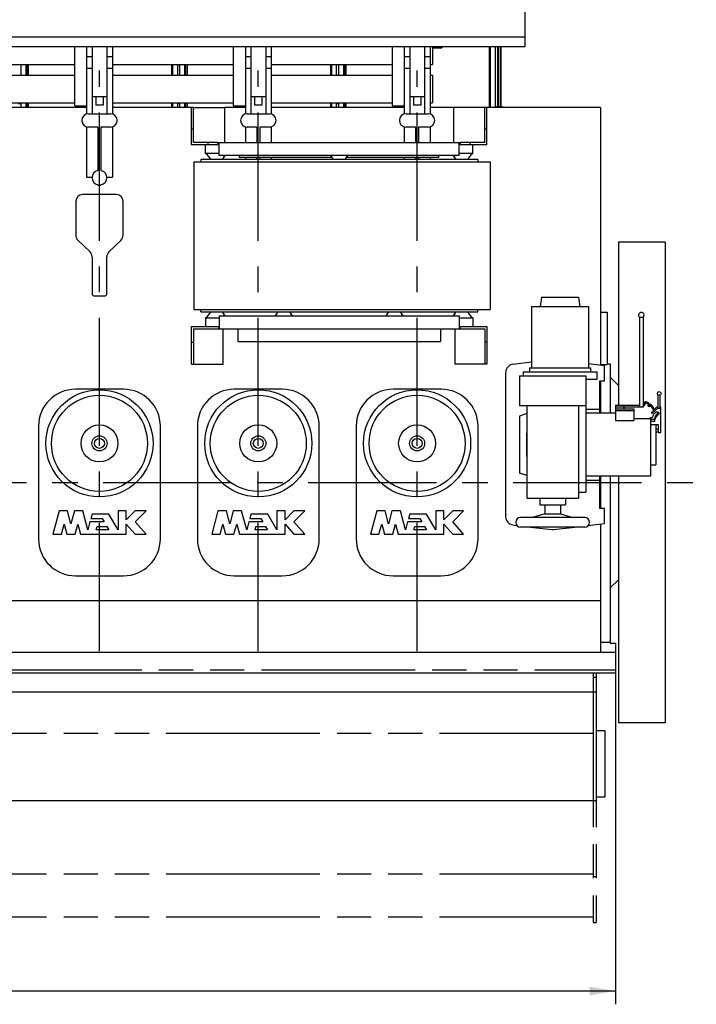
# Model space of a CAD drawing. Header units: millimetres. Extents: x 0 to 841, y 0 to 594.
# Tile 51 of 63: x 476 to 568, y 329 to 463. Entities that reach past the tile are written whole.
import ezdxf
from ezdxf.enums import TextEntityAlignment as Align

# ---------------------------------------------------------------- set-up
doc = ezdxf.new("R2010")
doc.units = ezdxf.units.MM
doc.header["$LTSCALE"] = 46.255
doc.linetypes.add('CENTER', pattern=[0.6, 0.375, -0.075, 0.075, -0.075])
doc.linetypes.add('PHANTOM', pattern=[0.8, 0.45, -0.05, 0.1, -0.05, 0.1, -0.05])
doc.layers.get('0').update_dxf_attribs({"linetype": 'CONTINUOUS'})
for name, color, linetype in [('25007_040000_TLKGS_KS_V_ABL71', 7, 'CONTINUOUS'), ('25007_041000_TLKGS_KS_V_ABL72', 7, 'CONTINUOUS'), ('25007_731000_20_SIMPLE1_B_ABL73', 7, 'CONTINUOUS'), ('25007_731000_20_SIMPLE1_T1_B_PBL81', 7, 'CONTINUOUS'), ('25007_731000_20_SIMPLE1_T2_B_PBL75', 7, 'CONTINUOUS'), ('25007_731000_20_SIMPLE1_T3_B_PBL74', 7, 'CONTINUOUS'), ('25007_733000_05_SIMPLE1_A_ABL79', 7, 'CONTINUOUS'), ('25007_733000_05_SIMPLE1_T1_A_PBL80', 7, 'CONTINUOUS'), ('25007_884500_28_SIMPLE1_T1_X_PBL104', 7, 'CONTINUOUS'), ('25007_884500_28_SIMPLE1_T2_X_PBL107', 7, 'CONTINUOUS'), ('25007_884500_28_SIMPLE1_T3_X_PBL106', 7, 'CONTINUOUS'), ('25007_884500_28_SIMPLE1_X_ABL103', 7, 'CONTINUOUS'), ('25097_000000_IMO-2_SKL_PBL93', 7, 'CONTINUOUS'), ('25097_000000_TLKGS_MARKETING_ABL3', 7, 'CONTINUOUS'), ('25097_030000_TLKGS_V_ABL4', 7, 'CONTINUOUS'), ('25097_100000_TLKGS_V_ABL38', 7, 'CONTINUOUS'), ('25097_111000_21_SIMPLE1_A_ABL65', 7, 'CONTINUOUS'), ('25097_111000_21_SIMPLE1_T1_A_PBL66', 7, 'CONTINUOUS'), ('25097_111000_21_SIMPLE1_T2_A_PBL114', 7, 'CONTINUOUS'), ('25097_111000_21_SIMPLE1_T2_A_PBL115', 7, 'CONTINUOUS'), ('25097_111000_21_SIMPLE1_T2_A_PBL116', 7, 'CONTINUOUS'), ('25097_111200_24_SIMPLE1_T5_X_PBL100', 7, 'CONTINUOUS'), ('25097_111200_24_SIMPLE1_T5_X_PBL101', 7, 'CONTINUOUS'), ('25097_111200_24_SIMPLE1_T5_X_PBL99', 7, 'CONTINUOUS'), ('25097_111200_24_SIMPLE1_X_ABL67', 7, 'CONTINUOUS'), ('25097_122000_01_SIMPLE1_D_ABL56', 7, 'CONTINUOUS'), ('25097_122000_01_SIMPLE1_T1_D_PBL57', 7, 'CONTINUOUS'), ('25097_122000_03_SIMPLE1_B_ABL39', 7, 'CONTINUOUS'), ('25097_122000_03_SIMPLE1_T1_B_PBL40', 7, 'CONTINUOUS'), ('25097_171000_21_SIMPLE1_A_ABL109', 7, 'CONTINUOUS'), ('25097_171000_21_SIMPLE1_T1_A_PBL110', 7, 'CONTINUOUS'), ('25097_700000_TLKGS_V_ABL5', 7, 'CONTINUOUS'), ('25097_727000_27_SIMPLE1_B_ABL6', 7, 'CONTINUOUS'), ('25097_727000_27_SIMPLE1_T1_B_PBL7', 7, 'CONTINUOUS'), ('25097_727200_01_SIMPLE1_T1_X_PBL92', 7, 'CONTINUOUS'), ('25097_727200_01_SIMPLE1_X_ABL91', 7, 'CONTINUOUS'), ('25097_800000_TLKGS_V_ABL85', 7, 'CONTINUOUS'), ('25097_832000_02_SIMPLE1_C_ABL86', 7, 'CONTINUOUS'), ('25097_832000_02_SIMPLE1_T1_C_PBL87', 7, 'CONTINUOUS'), ('new_view_1_VBL0', 7, 'CONTINUOUS')]:
    doc.layers.add(name, color=color, linetype=linetype)
doc.styles.get("Standard").update_dxf_attribs({"font": 'txt', "width": 0.6})
doc.dimstyles.new('DIMSTYLE_1', dxfattribs={"dimtxt": 3.5, "dimasz": 3.5, "dimexe": 1.8, "dimexo": 0, "dimgap": 0.875, "dimtad": 1, "dimlfac": 20, "dimdsep": 46, "dimtxsty": 'Standard', "dimblk": '_FILLED', "dimblk1": '_FILLED', "dimblk2": '_FILLED', "dimcen": 0.09, "dimadec": 0, "dimazin": 0, "dimtp": 2, "dimtm": 2, "dimtfac": 1, "dimtofl": 0, "dimtmove": 0, "dimatfit": 3, "dimldrblk": '_FILLED', "dimfxl": 1, "dimtolj": 1, "dimarcsym": 0})

# ---------------------------------------------------------------- blocks, each defined once
blk = doc.blocks.new('_FILLED')
at = {"color": 0, "linetype": 'ByBlock'}
blk.add_solid([(0, 0), (-1, 0.167), (-1, -0.167)], dxfattribs=at)
blk = doc.blocks.new('*D24')
at = {"color": 2, "linetype": 'Continuous'}
for p, q in [((323.9, 377), (323.9, 329.4)), ((556.85, 377), (556.85, 329.4)), ((323.9, 331.2), (440.375, 331.2)), ((556.85, 331.2), (440.375, 331.2))]:
    blk.add_line(p, q, dxfattribs=at)
at = {"color": 2, "linetype": 'Continuous', "xscale": 3.5, "yscale": 3.5, "zscale": 3.5, "rotation": 180}
blk.add_blockref('_FILLED', (323.9, 331.2), dxfattribs=at)
at = {"color": 2, "linetype": 'Continuous', "xscale": 3.5, "yscale": 3.5, "zscale": 3.5}
blk.add_blockref('_FILLED', (556.85, 331.2), dxfattribs=at)
at = {"color": 2, "linetype": 'Continuous', "width": 0.672619}
blk.add_text('4659', height=3.5, dxfattribs=at).set_placement((440.375, 332.075), align=Align.CENTER)
blk = doc.blocks.new('25097_727000_27_SIMPLE1_T1_B_PBL7', base_point=(409.47, 490.22))
at = {"layer": '25097_727000_27_SIMPLE1_T1_B_PBL7', "color": 7, "linetype": 'Continuous'}
for p, q in [((544.6, 502.27), (544.6, 458.95)), ((544.6, 460.25), (345.93, 460.25)), ((544.6, 458.95), (345.93, 458.95))]:
    blk.add_line(p, q, dxfattribs=at)
blk = doc.blocks.new('25097_727000_27_SIMPLE1_B_ABL6', base_point=(409.47, 490.22))
at = {"layer": '25097_727000_27_SIMPLE1_T1_B_PBL7'}
blk.add_blockref('25097_727000_27_SIMPLE1_T1_B_PBL7', (409.47, 490.22), dxfattribs=at)
blk = doc.blocks.new('25097_727200_01_SIMPLE1_T1_X_PBL92', base_point=(444, 449.6))
at = {"layer": '25097_727200_01_SIMPLE1_T1_X_PBL92', "color": 7, "linetype": 'Continuous'}
for p, q in [((485.25, 458.95), (485.25, 449.86)), ((486, 458.95), (486, 449.9)), ((488, 458.95), (488, 449.9)), ((488.75, 458.95), (488.75, 449.86)), ((506.75, 458.95), (506.75, 449.86)), ((507.5, 458.95), (507.5, 449.9)), ((509.5, 458.95), (509.5, 449.9)), ((510.25, 458.95), (510.25, 449.86)), ((528.25, 458.95), (528.25, 449.86)), ((529, 458.95), (529, 449.9)), ((531, 458.95), (531, 449.9)), ((531.75, 458.95), (531.75, 449.86)), ((485.25, 457.63), (486, 457.63)), ((488, 457.63), (488.75, 457.63)), ((506.75, 457.63), (507.5, 457.63)), ((509.5, 457.63), (510.25, 457.63)), ((528.25, 457.63), (529, 457.63)), ((531, 457.63), (531.75, 457.63)), ((485.25, 456.08), (486, 456.08)), ((488, 456.08), (488.75, 456.08)), ((506.75, 456.08), (507.5, 456.08)), ((509.5, 456.08), (510.25, 456.08)), ((528.25, 456.08), (529, 456.08)), ((531, 456.08), (531.75, 456.08)), ((486, 452.25), (488, 452.25)), ((486.5, 452.25), (486.5, 451.05)), ((487.5, 452.25), (487.5, 451.05)), ((507.5, 452.25), (509.5, 452.25)), ((508, 452.25), (508, 451.05)), ((509, 452.25), (509, 451.05)), ((529, 452.25), (531, 452.25)), ((529.5, 452.25), (529.5, 451.05)), ((530.5, 452.25), (530.5, 451.05)), ((487.5, 451.05), (486.5, 451.05)), ((509, 451.05), (508, 451.05)), ((530.5, 451.05), (529.5, 451.05)), ((485.5, 449.9), (488.5, 449.9)), ((507, 449.9), (510, 449.9)), ((528.5, 449.9), (531.5, 449.9)), ((485.25, 448.14), (485.25, 441.33)), ((486.8, 448.1), (485.5, 448.1)), ((486.8, 448.1), (486.8, 442.23)), ((488.5, 448.1), (487.2, 448.1)), ((487.2, 448.1), (487.2, 442.23)), ((488.75, 448.14), (488.75, 441.33)), ((506.75, 448.14), (506.75, 446)), ((508.3, 448.1), (507, 448.1)), ((508.3, 448.1), (508.3, 446)), ((510, 448.1), (508.7, 448.1)), ((508.7, 448.1), (508.7, 446)), ((510.25, 448.14), (510.25, 446)), ((528.25, 448.14), (528.25, 446)), ((529.8, 448.1), (528.5, 448.1)), ((529.8, 448.1), (529.8, 446)), ((531.5, 448.1), (530.2, 448.1)), ((530.2, 448.1), (530.2, 446)), ((531.75, 448.14), (531.75, 446)), ((506.75, 444), (506.75, 443.7)), ((508.3, 444), (508.3, 443.7)), ((508.7, 444), (508.7, 443.7)), ((510.25, 444), (510.25, 443.7)), ((528.25, 444), (528.25, 443.7)), ((529.8, 444), (529.8, 443.7)), ((530.2, 444), (530.2, 443.7)), ((531.75, 444), (531.75, 443.7)), ((485.25, 441.33), (486, 441.33)), ((488, 441.33), (488.75, 441.33)), ((486.8, 440.27), (486.8, 440.25)), ((486.8, 440.25), (487.2, 440.25)), ((487.2, 440.27), (487.2, 440.25))]:
    blk.add_line(p, q, dxfattribs=at)
for centre, radius, start, end in [((485.5, 449), 0.9, 90, 270), ((488.5, 449), 0.9, 270, 90), ((507, 449), 0.9, 90, 270), ((510, 449), 0.9, 270, 90), ((528.5, 449), 0.9, 90, 270), ((531.5, 449), 0.9, 270, 90), ((487, 441.25), 1, 101.537, 258.463), ((487, 441.25), 1, 281.537, 78.463)]:
    blk.add_arc(centre, radius, start, end, dxfattribs=at)
blk = doc.blocks.new('25097_727200_01_SIMPLE1_X_ABL91', base_point=(444, 449.600125))
at = {"layer": '25097_727200_01_SIMPLE1_T1_X_PBL92'}
blk.add_blockref('25097_727200_01_SIMPLE1_T1_X_PBL92', (444, 449.600125), dxfattribs=at)
blk = doc.blocks.new('25097_700000_TLKGS_V_ABL5', base_point=(409.47, 480.87))
at = {"layer": '25097_727000_27_SIMPLE1_B_ABL6'}
blk.add_blockref('25097_727000_27_SIMPLE1_B_ABL6', (409.47, 490.22), dxfattribs=at)
at = {"layer": '25097_727200_01_SIMPLE1_X_ABL91'}
blk.add_blockref('25097_727200_01_SIMPLE1_X_ABL91', (444, 449.6), dxfattribs=at)
blk = doc.blocks.new('25097_122000_03_SIMPLE1_T1_B_PBL40', base_point=(440.38, 358.73))
at = {"layer": '25097_122000_03_SIMPLE1_T1_B_PBL40', "color": 8, "linetype": 'PHANTOM'}
for p, q in [((556.85, 377), (556.85, 374.65)), ((323.9, 374.65), (556.85, 374.65)), ((553.85, 374.2), (553.85, 340.45)), ((553.85, 373.65), (554.25, 373.65)), ((554.25, 374.2), (554.25, 340.45)), ((553.85, 366.02), (331.25, 366.02)), ((553.85, 347), (331.25, 347)), ((553.85, 346.7), (554.25, 346.7)), ((553.85, 341.2), (331.25, 341.2)), ((553.85, 340.45), (554.25, 340.45))]:
    blk.add_line(p, q, dxfattribs=at)
blk = doc.blocks.new('25097_122000_03_SIMPLE1_B_ABL39', base_point=(440.375, 358.725))
at = {"layer": '25097_122000_03_SIMPLE1_T1_B_PBL40'}
blk.add_blockref('25097_122000_03_SIMPLE1_T1_B_PBL40', (440.375, 358.725), dxfattribs=at)
blk = doc.blocks.new('25097_122000_01_SIMPLE1_T1_D_PBL57', base_point=(440.38, 366.98))
at = {"layer": '25097_122000_01_SIMPLE1_T1_D_PBL57', "color": 7, "linetype": 'Continuous'}
for p, q in [((556.85, 377), (556.85, 374.2)), ((556.85, 374.2), (323.9, 374.2)), ((554.25, 374.2), (554.25, 356.95)), ((554.25, 371.65), (330.85, 371.65)), ((554.25, 366.45), (555.4, 366.45)), ((555.4, 366.45), (555.4, 357.45)), ((554.25, 357.45), (555.4, 357.45)), ((554.25, 356.95), (330.85, 356.95))]:
    blk.add_line(p, q, dxfattribs=at)
blk = doc.blocks.new('25097_122000_01_SIMPLE1_D_ABL56', base_point=(440.375, 366.975))
at = {"layer": '25097_122000_01_SIMPLE1_T1_D_PBL57'}
blk.add_blockref('25097_122000_01_SIMPLE1_T1_D_PBL57', (440.375, 366.975), dxfattribs=at)
blk = doc.blocks.new('25097_111000_21_SIMPLE1_T1_A_PBL66', base_point=(440.88, 413.88))
at = {"layer": '25097_111000_21_SIMPLE1_T1_A_PBL66', "color": 7, "linetype": 'Continuous'}
for p, q in [((485.25, 450.75), (467.25, 450.75)), ((499.45, 450.75), (488.75, 450.75)), ((506.75, 450.75), (503.95, 450.75)), ((528.25, 450.75), (510.25, 450.75)), ((534.95, 450.75), (531.75, 450.75)), ((554.85, 450.75), (539.45, 450.75)), ((554.85, 450.75), (554.85, 415.86)), ((489.3, 438.95), (484.7, 438.95)), ((483.8, 438.05), (483.8, 433.45)), ((490.2, 433.45), (490.2, 438.05)), ((484.07, 432.8), (485.73, 431.2)), ((488.27, 431.2), (489.93, 432.8)), ((486, 430.55), (486, 425.55)), ((488, 425.55), (488, 430.55)), ((486.3, 425.25), (487.7, 425.25)), ((554.85, 423.05), (555.75, 423.05)), ((555.75, 423.05), (555.75, 415.95)), ((554.85, 415.95), (555.75, 415.95)), ((554.85, 413.75), (554.85, 409.38)), ((554.85, 400.88), (554.85, 396.5)), ((554.85, 394.39), (554.85, 377)), ((554.85, 384), (326, 384)), ((554.85, 377), (326, 377))]:
    blk.add_line(p, q, dxfattribs=at)
for centre, radius, start, end in [((484.7, 438.05), 0.9, 90, 180), ((489.3, 438.05), 0.9, 0, 90), ((484.7, 433.45), 0.9, 180, 225.7957), ((489.3, 433.45), 0.9, 314.2043, 360), ((485.1, 430.55), 0.9, 0, 45.7957), ((488.9, 430.55), 0.9, 134.2043, 180), ((486.3, 425.55), 0.3, 180, 270), ((487.7, 425.55), 0.3, 270, 360)]:
    blk.add_arc(centre, radius, start, end, dxfattribs=at)
blk = doc.blocks.new('25097_111000_21_SIMPLE1_T2_A_PBL114', base_point=(486.95, 453.65))
at = {"layer": '25097_111000_21_SIMPLE1_T2_A_PBL114', "color": 7, "linetype": 'Continuous'}
for p, q in [((476.35, 456.55), (476.35, 455.11)), ((477.06, 455.11), (477.06, 456.55)), ((477.2, 455.11), (477.2, 456.55)), ((477.4, 455.11), (477.4, 456.55)), ((496.8, 455.11), (496.8, 456.55)), ((496.94, 455.11), (496.94, 456.55)), ((497.55, 456.55), (497.55, 455.11)), ((476.35, 451.36), (476.35, 450.75)), ((477.06, 450.75), (477.06, 451.36)), ((477.2, 450.75), (477.2, 451.36)), ((477.4, 450.75), (477.4, 451.36)), ((496.8, 450.75), (496.8, 451.36)), ((496.94, 450.75), (496.94, 451.36)), ((497.55, 451.36), (497.55, 450.75))]:
    blk.add_line(p, q, dxfattribs=at)
blk = doc.blocks.new('25097_111000_21_SIMPLE1_T2_A_PBL115', base_point=(508.45, 453.65))
at = {"layer": '25097_111000_21_SIMPLE1_T2_A_PBL115', "color": 7, "linetype": 'Continuous'}
for p, q in [((497.85, 456.55), (497.85, 455.11)), ((498.56, 455.11), (498.56, 456.55)), ((498.7, 455.11), (498.7, 456.55)), ((498.9, 455.11), (498.9, 456.55)), ((518.3, 455.11), (518.3, 456.55)), ((518.44, 455.11), (518.44, 456.55)), ((519.05, 456.55), (519.05, 455.11)), ((497.85, 451.36), (497.85, 450.75)), ((498.56, 450.75), (498.56, 451.36)), ((498.7, 450.75), (498.7, 451.36)), ((498.9, 450.75), (498.9, 451.36)), ((518.3, 450.75), (518.3, 451.36)), ((518.44, 450.75), (518.44, 451.36)), ((519.05, 451.36), (519.05, 450.75))]:
    blk.add_line(p, q, dxfattribs=at)
blk = doc.blocks.new('25097_111000_21_SIMPLE1_T2_A_PBL116', base_point=(529.95, 454.85))
at = {"layer": '25097_111000_21_SIMPLE1_T2_A_PBL116', "color": 7, "linetype": 'Continuous'}
for p, q in [((539.8, 450.75), (539.8, 458.95)), ((539.94, 450.75), (539.94, 458.95)), ((540.55, 458.95), (540.55, 450.75)), ((519.35, 456.55), (519.35, 455.11)), ((520.06, 455.11), (520.06, 456.55)), ((520.2, 455.11), (520.2, 456.55)), ((520.4, 455.11), (520.4, 456.55)), ((519.35, 451.36), (519.35, 450.75)), ((520.06, 450.75), (520.06, 451.36)), ((520.2, 450.75), (520.2, 451.36)), ((520.4, 450.75), (520.4, 451.36))]:
    blk.add_line(p, q, dxfattribs=at)
blk = doc.blocks.new('25097_111000_21_SIMPLE1_A_ABL65', base_point=(440.88, 417.98))
at = {"layer": '25097_111000_21_SIMPLE1_T1_A_PBL66'}
blk.add_blockref('25097_111000_21_SIMPLE1_T1_A_PBL66', (440.88, 413.88), dxfattribs=at)
at = {"layer": '25097_111000_21_SIMPLE1_T2_A_PBL114'}
blk.add_blockref('25097_111000_21_SIMPLE1_T2_A_PBL114', (486.95, 453.65), dxfattribs=at)
at = {"layer": '25097_111000_21_SIMPLE1_T2_A_PBL115'}
blk.add_blockref('25097_111000_21_SIMPLE1_T2_A_PBL115', (508.45, 453.65), dxfattribs=at)
at = {"layer": '25097_111000_21_SIMPLE1_T2_A_PBL116'}
blk.add_blockref('25097_111000_21_SIMPLE1_T2_A_PBL116', (529.95, 454.85), dxfattribs=at)
blk = doc.blocks.new('25097_111200_24_SIMPLE1_T5_X_PBL99', base_point=(487, 400))
at = {"layer": '25097_111200_24_SIMPLE1_T5_X_PBL99', "color": 7, "linetype": 'Continuous'}
for p, q in [((490.25, 412.62), (483.75, 412.62)), ((478.75, 407.62), (478.75, 392.38)), ((495.25, 392.38), (495.25, 407.62)), ((481.54, 396.15), (480.7, 393)), ((482.68, 396.15), (481.54, 396.15)), ((483.14, 394.43), (482.68, 396.15)), ((483.6, 396.15), (483.14, 394.43)), ((484.74, 396.15), (483.6, 396.15)), ((485.43, 393.6), (484.74, 396.15)), ((486, 395.74), (485.84, 395.14)), ((488.28, 395.74), (486, 395.74)), ((489.52, 393.6), (488.28, 395.74)), ((490.62, 396.15), (489.52, 396.15)), ((489.52, 396.15), (489.52, 393.6)), ((490.62, 394.95), (490.62, 396.15)), ((491.82, 396.15), (490.62, 394.95)), ((493.3, 396.15), (491.82, 396.15)), ((491.82, 394.67), (493.3, 396.15)), ((481.84, 393), (482.21, 394.38)), ((482.21, 394.38), (482.58, 393)), ((483.71, 393), (484.08, 394.38)), ((484.08, 394.38), (484.45, 393)), ((485.71, 394.67), (485.43, 393.6)), ((487.63, 394.67), (485.71, 394.67)), ((485.84, 395.14), (487.36, 395.14)), ((487.36, 395.14), (487.63, 394.67)), ((490.62, 394.35), (491.82, 393)), ((490.62, 393), (490.62, 394.35)), ((493.3, 393), (491.82, 394.67)), ((486.56, 393.6), (486.69, 394.07)), ((488.25, 393.6), (486.56, 393.6)), ((486.69, 394.07), (487.98, 394.07)), ((487.98, 394.07), (488.25, 393.6)), ((480.7, 393), (481.84, 393)), ((482.58, 393), (483.71, 393)), ((484.45, 393), (490.62, 393)), ((491.82, 393), (493.3, 393)), ((483.75, 387.38), (490.25, 387.38))]:
    blk.add_line(p, q, dxfattribs=at)
for radius in [7.25, 6.5, 2.5, 1.02, 0.675]:
    blk.add_circle((487, 405.3), radius, dxfattribs=at)
for centre, start, end in [((483.75, 407.62), 90, 180), ((490.25, 407.62), 0, 90), ((483.75, 392.38), 180, 270), ((490.25, 392.38), 270, 360)]:
    blk.add_arc(centre, 5, start, end, dxfattribs=at)
blk = doc.blocks.new('25097_111200_24_SIMPLE1_T5_X_PBL100', base_point=(508.5, 400))
at = {"layer": '25097_111200_24_SIMPLE1_T5_X_PBL100', "color": 7, "linetype": 'Continuous'}
for p, q in [((511.75, 412.62), (505.25, 412.62)), ((500.25, 407.62), (500.25, 392.38)), ((516.75, 392.38), (516.75, 407.62)), ((503.04, 396.15), (502.2, 393)), ((504.18, 396.15), (503.04, 396.15)), ((504.64, 394.43), (504.18, 396.15)), ((505.1, 396.15), (504.64, 394.43)), ((506.24, 396.15), (505.1, 396.15)), ((506.93, 393.6), (506.24, 396.15)), ((507.5, 395.74), (507.34, 395.14)), ((509.78, 395.74), (507.5, 395.74)), ((511.02, 393.6), (509.78, 395.74)), ((512.12, 396.15), (511.02, 396.15)), ((511.02, 396.15), (511.02, 393.6)), ((512.12, 394.95), (512.12, 396.15)), ((513.32, 396.15), (512.12, 394.95)), ((514.8, 396.15), (513.32, 396.15)), ((513.32, 394.67), (514.8, 396.15)), ((503.34, 393), (503.71, 394.38)), ((503.71, 394.38), (504.08, 393)), ((505.21, 393), (505.58, 394.38)), ((505.58, 394.38), (505.95, 393)), ((507.21, 394.67), (506.93, 393.6)), ((509.13, 394.67), (507.21, 394.67)), ((507.34, 395.14), (508.86, 395.14)), ((508.86, 395.14), (509.13, 394.67)), ((512.12, 394.35), (513.32, 393)), ((512.12, 393), (512.12, 394.35)), ((514.8, 393), (513.32, 394.67)), ((508.06, 393.6), (508.19, 394.07)), ((509.75, 393.6), (508.06, 393.6)), ((508.19, 394.07), (509.48, 394.07)), ((509.48, 394.07), (509.75, 393.6)), ((502.2, 393), (503.34, 393)), ((504.08, 393), (505.21, 393)), ((505.95, 393), (512.12, 393)), ((513.32, 393), (514.8, 393)), ((505.25, 387.38), (511.75, 387.38))]:
    blk.add_line(p, q, dxfattribs=at)
for radius in [7.25, 6.5, 2.5, 1.02, 0.675]:
    blk.add_circle((508.5, 405.3), radius, dxfattribs=at)
for centre, start, end in [((505.25, 407.62), 90, 180), ((511.75, 407.62), 0, 90), ((505.25, 392.38), 180, 270), ((511.75, 392.38), 270, 360)]:
    blk.add_arc(centre, 5, start, end, dxfattribs=at)
blk = doc.blocks.new('25097_111200_24_SIMPLE1_T5_X_PBL101', base_point=(530, 400))
at = {"layer": '25097_111200_24_SIMPLE1_T5_X_PBL101', "color": 7, "linetype": 'Continuous'}
for p, q in [((533.25, 412.62), (526.75, 412.62)), ((521.75, 407.62), (521.75, 392.38)), ((538.25, 392.38), (538.25, 407.62)), ((524.54, 396.15), (523.7, 393)), ((525.68, 396.15), (524.54, 396.15)), ((526.14, 394.43), (525.68, 396.15)), ((526.6, 396.15), (526.14, 394.43)), ((527.74, 396.15), (526.6, 396.15)), ((528.42, 393.6), (527.74, 396.15)), ((529, 395.74), (528.84, 395.14)), ((531.28, 395.74), (529, 395.74)), ((532.52, 393.6), (531.28, 395.74)), ((533.62, 396.15), (532.52, 396.15)), ((532.52, 396.15), (532.52, 393.6)), ((533.62, 394.95), (533.62, 396.15)), ((534.82, 396.15), (533.62, 394.95)), ((536.3, 396.15), (534.82, 396.15)), ((534.82, 394.67), (536.3, 396.15)), ((524.84, 393), (525.21, 394.38)), ((525.21, 394.38), (525.58, 393)), ((526.71, 393), (527.08, 394.38)), ((527.08, 394.38), (527.45, 393)), ((528.71, 394.67), (528.42, 393.6)), ((530.63, 394.67), (528.71, 394.67)), ((528.84, 395.14), (530.36, 395.14)), ((530.36, 395.14), (530.63, 394.67)), ((533.62, 394.35), (534.82, 393)), ((533.62, 393), (533.62, 394.35)), ((536.3, 393), (534.82, 394.67)), ((529.56, 393.6), (529.69, 394.07)), ((531.25, 393.6), (529.56, 393.6)), ((529.69, 394.07), (530.98, 394.07)), ((530.98, 394.07), (531.25, 393.6)), ((523.7, 393), (524.84, 393)), ((525.58, 393), (526.71, 393)), ((527.45, 393), (533.62, 393)), ((534.82, 393), (536.3, 393)), ((526.75, 387.38), (533.25, 387.38))]:
    blk.add_line(p, q, dxfattribs=at)
for radius in [7.25, 6.5, 2.5, 1.02, 0.675]:
    blk.add_circle((530, 405.3), radius, dxfattribs=at)
for centre, start, end in [((526.75, 407.62), 90, 180), ((533.25, 407.62), 0, 90), ((526.75, 392.38), 180, 270), ((533.25, 392.38), 270, 360)]:
    blk.add_arc(centre, 5, start, end, dxfattribs=at)
blk = doc.blocks.new('25097_111200_24_SIMPLE1_X_ABL67', base_point=(432.25, 399.69))
at = {"layer": '25097_111200_24_SIMPLE1_T5_X_PBL100'}
blk.add_blockref('25097_111200_24_SIMPLE1_T5_X_PBL100', (508.5, 400), dxfattribs=at)
at = {"layer": '25097_111200_24_SIMPLE1_T5_X_PBL101'}
blk.add_blockref('25097_111200_24_SIMPLE1_T5_X_PBL101', (530, 400), dxfattribs=at)
at = {"layer": '25097_111200_24_SIMPLE1_T5_X_PBL99'}
blk.add_blockref('25097_111200_24_SIMPLE1_T5_X_PBL99', (487, 400), dxfattribs=at)
blk = doc.blocks.new('25097_171000_21_SIMPLE1_T1_A_PBL110', base_point=(455.02, 454.85))
at = {"layer": '25097_171000_21_SIMPLE1_T1_A_PBL110', "color": 7, "linetype": 'Continuous'}
for p, q in [((540.92, 450.9), (540.92, 458.95)), ((541.08, 450.9), (541.08, 458.95)), ((541.27, 458.95), (541.27, 450.95)), ((541.35, 458.95), (541.35, 450.9)), ((476.35, 451.25), (476.05, 451.25)), ((497.85, 451.25), (497.55, 451.25)), ((519.35, 451.25), (519.05, 451.25)), ((540.55, 450.9), (541.5, 450.9)), ((541.35, 451.2), (541.27, 451.2)), ((541.35, 450.95), (541.27, 450.95)), ((541.5, 450.75), (541.5, 450.9))]:
    blk.add_line(p, q, dxfattribs=at)
blk = doc.blocks.new('25097_171000_21_SIMPLE1_A_ABL109', base_point=(455.02, 454.85))
at = {"layer": '25097_171000_21_SIMPLE1_T1_A_PBL110'}
blk.add_blockref('25097_171000_21_SIMPLE1_T1_A_PBL110', (455.02, 454.85), dxfattribs=at)
blk = doc.blocks.new('25097_100000_TLKGS_V_ABL38', base_point=(440.38, 399.7))
at = {"layer": '25097_111000_21_SIMPLE1_A_ABL65'}
blk.add_blockref('25097_111000_21_SIMPLE1_A_ABL65', (440.88, 417.98), dxfattribs=at)
at = {"layer": '25097_111200_24_SIMPLE1_X_ABL67'}
blk.add_blockref('25097_111200_24_SIMPLE1_X_ABL67', (432.25, 399.69), dxfattribs=at)
at = {"layer": '25097_122000_01_SIMPLE1_D_ABL56'}
blk.add_blockref('25097_122000_01_SIMPLE1_D_ABL56', (440.38, 366.98), dxfattribs=at)
at = {"layer": '25097_122000_03_SIMPLE1_B_ABL39'}
blk.add_blockref('25097_122000_03_SIMPLE1_B_ABL39', (440.38, 358.73), dxfattribs=at)
at = {"layer": '25097_171000_21_SIMPLE1_A_ABL109'}
blk.add_blockref('25097_171000_21_SIMPLE1_A_ABL109', (455.02, 454.85), dxfattribs=at)
blk = doc.blocks.new('25097_832000_02_SIMPLE1_T1_C_PBL87', base_point=(440.48, 454.95))
at = {"layer": '25097_832000_02_SIMPLE1_T1_C_PBL87', "color": 7, "linetype": 'Continuous'}
for p, q in [((347.6, 455.87), (347.6, 458.95)), ((348.35, 458.95), (348.35, 455.87)), ((354.65, 450.95), (354.65, 458.95)), ((376.15, 450.95), (376.15, 458.95)), ((397.65, 450.95), (397.65, 458.95)), ((419.15, 450.95), (419.15, 458.95)), ((440.65, 450.95), (440.65, 458.95)), ((462.15, 450.95), (462.15, 458.95)), ((483.65, 450.95), (483.65, 458.95)), ((505.15, 450.95), (505.15, 458.95)), ((526.65, 450.95), (526.65, 458.95)), ((532.1, 458.95), (532.1, 456.55)), ((532.1, 458.8), (533.35, 458.8)), ((533.35, 458.95), (533.35, 458.8)), ((348.35, 456.55), (354.65, 456.55)), ((359.75, 456.55), (376.15, 456.55)), ((381.25, 456.55), (397.65, 456.55)), ((402.75, 456.55), (419.15, 456.55)), ((424.25, 456.55), (440.65, 456.55)), ((445.75, 456.55), (462.15, 456.55)), ((467.25, 456.55), (483.65, 456.55)), ((488.75, 456.55), (505.15, 456.55)), ((510.25, 456.55), (526.65, 456.55)), ((531.75, 456.55), (532.1, 456.55)), ((348.88, 455.1), (354.65, 455.1)), ((359.75, 455.1), (376.15, 455.1)), ((381.25, 455.1), (397.65, 455.1)), ((402.75, 455.1), (419.15, 455.1)), ((424.25, 455.1), (440.65, 455.1)), ((445.75, 455.1), (462.15, 455.1)), ((467.25, 455.1), (483.65, 455.1)), ((488.75, 455.1), (505.15, 455.1)), ((510.25, 455.1), (526.65, 455.1)), ((531.75, 455.1), (532.1, 455.1)), ((532.1, 455.1), (532.1, 451.36)), ((348.88, 451.36), (354.65, 451.36)), ((354.65, 450.95), (356.25, 450.95)), ((359.75, 451.36), (376.15, 451.36)), ((376.15, 450.95), (377.75, 450.95)), ((381.25, 451.36), (397.65, 451.36)), ((397.65, 450.95), (399.25, 450.95)), ((402.75, 451.36), (419.15, 451.36)), ((419.15, 450.95), (420.75, 450.95)), ((424.25, 451.36), (440.65, 451.36)), ((440.65, 450.95), (442.25, 450.95)), ((445.75, 451.36), (462.15, 451.36)), ((462.15, 450.95), (463.75, 450.95)), ((467.25, 451.36), (483.65, 451.36)), ((483.65, 450.95), (485.25, 450.95)), ((488.75, 451.36), (505.15, 451.36)), ((505.15, 450.95), (506.75, 450.95)), ((510.25, 451.36), (526.65, 451.36)), ((526.65, 450.95), (528.25, 450.95)), ((531.75, 451.36), (532.1, 451.36))]:
    blk.add_line(p, q, dxfattribs=at)
blk = doc.blocks.new('25097_832000_02_SIMPLE1_C_ABL86', base_point=(440.48, 454.95))
at = {"layer": '25097_832000_02_SIMPLE1_T1_C_PBL87'}
blk.add_blockref('25097_832000_02_SIMPLE1_T1_C_PBL87', (440.48, 454.95), dxfattribs=at)
blk = doc.blocks.new('25097_800000_TLKGS_V_ABL85', base_point=(440.48, 454.95))
at = {"layer": '25097_832000_02_SIMPLE1_C_ABL86'}
blk.add_blockref('25097_832000_02_SIMPLE1_C_ABL86', (440.48, 454.95), dxfattribs=at)
blk = doc.blocks.new('25097_030000_TLKGS_V_ABL4', base_point=(415.59, 430.97))
at = {"layer": '25097_100000_TLKGS_V_ABL38'}
blk.add_blockref('25097_100000_TLKGS_V_ABL38', (440.38, 399.7), dxfattribs=at)
at = {"layer": '25097_700000_TLKGS_V_ABL5'}
blk.add_blockref('25097_700000_TLKGS_V_ABL5', (409.47, 480.87), dxfattribs=at)
at = {"layer": '25097_800000_TLKGS_V_ABL85'}
blk.add_blockref('25097_800000_TLKGS_V_ABL85', (440.48, 454.95), dxfattribs=at)
blk = doc.blocks.new('25007_731000_20_SIMPLE1_T3_B_PBL74', base_point=(560.42, 400))
at = {"layer": '25007_731000_20_SIMPLE1_T3_B_PBL74', "color": 7, "linetype": 'Continuous'}
for p, q in [((563.6, 432.5), (557.25, 432.5)), ((557.25, 432.5), (557.25, 410.48)), ((563.6, 432.5), (563.6, 367.5)), ((557.25, 400.88), (557.25, 367.5)), ((563.6, 367.5), (557.25, 367.5))]:
    blk.add_line(p, q, dxfattribs=at)
blk = doc.blocks.new('25007_731000_20_SIMPLE1_T2_B_PBL75', base_point=(560.42, 400))
at = {"layer": '25007_731000_20_SIMPLE1_T2_B_PBL75', "color": 7, "linetype": 'Continuous'}
for p, q in [((563.6, 432.5), (557.25, 432.5)), ((557.25, 432.5), (557.25, 410.48)), ((563.6, 432.5), (563.6, 367.5)), ((557.25, 400.88), (557.25, 367.5)), ((563.6, 367.5), (557.25, 367.5))]:
    blk.add_line(p, q, dxfattribs=at)
blk = doc.blocks.new('25007_731000_20_SIMPLE1_T1_B_PBL81', base_point=(556.05, 396.53))
at = {"layer": '25007_731000_20_SIMPLE1_T1_B_PBL81', "color": 7, "linetype": 'Continuous'}
for p, q in [((555.75, 416.05), (556.15, 416.05)), ((556.15, 416.05), (556.15, 409.38)), ((557.25, 413.15), (556.15, 414.25)), ((556.15, 400.88), (556.15, 378.41)), ((557.25, 386.85), (556.15, 385.75)), ((554.85, 378.41), (556.15, 378.41)), ((556.15, 378.41), (556.15, 378.25)), ((556.15, 378.25), (556.85, 378.25)), ((556.85, 378.25), (556.85, 377)), ((556.85, 377), (554.85, 377))]:
    blk.add_line(p, q, dxfattribs=at)
blk = doc.blocks.new('25007_731000_20_SIMPLE1_B_ABL73', base_point=(559.23, 400))
at = {"layer": '25007_731000_20_SIMPLE1_T1_B_PBL81'}
blk.add_blockref('25007_731000_20_SIMPLE1_T1_B_PBL81', (556.05, 396.53), dxfattribs=at)
at = {"layer": '25007_731000_20_SIMPLE1_T2_B_PBL75'}
blk.add_blockref('25007_731000_20_SIMPLE1_T2_B_PBL75', (560.42, 400), dxfattribs=at)
at = {"layer": '25007_731000_20_SIMPLE1_T3_B_PBL74'}
blk.add_blockref('25007_731000_20_SIMPLE1_T3_B_PBL74', (560.42, 400), dxfattribs=at)
blk = doc.blocks.new('25007_733000_05_SIMPLE1_T1_A_PBL80', base_point=(552.5, 409.35))
at = {"layer": '25007_733000_05_SIMPLE1_T1_A_PBL80', "color": 7, "linetype": 'Continuous'}
for p, q in [((546.85, 425.07), (546.67, 423.82)), ((546.85, 425.07), (551.85, 425.07)), ((551.85, 425.07), (552.03, 423.82)), ((545.5, 423.82), (553.2, 423.82)), ((545.5, 423.82), (545.5, 415.52)), ((553.2, 423.82), (553.2, 415.52)), ((560.1, 422.38), (560.6, 422.38)), ((560.1, 422.38), (560.1, 410.32)), ((560.6, 422.38), (560.6, 410.4)), ((545.5, 416.29), (542.97, 415.99)), ((555.35, 415.8), (553.2, 416.06)), ((555.35, 413.75), (555.35, 415.8)), ((541.98, 414.88), (541.98, 395.38)), ((543.85, 414.43), (552.85, 414.43)), ((543.85, 414.43), (543.85, 410.38)), ((544.35, 414.98), (554.35, 414.98)), ((544.35, 414.98), (544.35, 414.43)), ((545.23, 415.52), (553.48, 415.52)), ((545.23, 415.52), (545.23, 414.98)), ((552.85, 414.43), (552.85, 410.38)), ((553.48, 415.52), (553.48, 414.98)), ((554.35, 414.98), (554.35, 413.93)), ((554.35, 413.93), (552.85, 413.93)), ((554.73, 413.75), (555.35, 413.75)), ((554.73, 409.38), (554.73, 413.75)), ((562.65, 410.13), (562.65, 411.83)), ((562.65, 410.13), (562.65, 411.83)), ((562.9, 410.13), (562.9, 411.83)), ((562.9, 410.13), (562.9, 411.83)), ((552.85, 410.38), (543.85, 410.38)), ((544.85, 410.38), (544.85, 397.88)), ((551.85, 410.38), (551.85, 406.72)), ((552.85, 410.38), (552.85, 398.68)), ((556.85, 410.48), (559.35, 410.48)), ((556.85, 410.48), (556.85, 408.37)), ((558.05, 410.45), (560.1, 410.45)), ((558.05, 409.98), (558.05, 410.45)), ((559.35, 410.48), (559.35, 410.45)), ((560.9, 410.72), (560.55, 410.2)), ((560.6, 410.52), (560.9, 410.97)), ((560.9, 410.72), (560.9, 410.97)), ((561.24, 410.36), (561.36, 410.55)), ((561.45, 410.25), (561.24, 410.36)), ((561.36, 410.55), (561.36, 410.8)), ((561.36, 410.55), (561.45, 410.5)), ((561.45, 410.5), (561.56, 410.66)), ((561.45, 410.25), (561.45, 410.5)), ((561.56, 410.41), (561.45, 410.25)), ((561.56, 410.41), (561.56, 410.66)), ((544.85, 409.32), (543.85, 408.98)), ((552.85, 409.94), (554.73, 409.94)), ((556.85, 409.38), (552.85, 409.38)), ((556.85, 410.23), (558.05, 410.23)), ((556.85, 409.98), (559.35, 409.98)), ((556.85, 409.73), (559.35, 409.73)), ((560.55, 410.2), (558.05, 410.2)), ((559.35, 409.98), (559.35, 409.73)), ((559.35, 409.73), (559.35, 408.37)), ((560.55, 410.2), (560.55, 410.25)), ((562.54, 410), (561.79, 409.35)), ((561.79, 409.57), (562.04, 409.57)), ((561.79, 409.35), (561.79, 409.57)), ((562.54, 410.25), (562.04, 409.82)), ((562.04, 409.57), (562.04, 409.82)), ((562.04, 409.35), (562.14, 409.35)), ((562.14, 409.35), (562.32, 409.5)), ((562.65, 410.25), (562.54, 410.25)), ((562.54, 410.25), (562.54, 410)), ((563, 410), (562.54, 410)), ((563, 410.25), (562.9, 410.25)), ((563, 406.75), (563, 410.25)), ((543.85, 408.98), (543.85, 401.27)), ((556.85, 408.37), (559.35, 408.37)), ((559.35, 408.68), (561.58, 408.68)), ((561.58, 408.79), (561.83, 408.79)), ((561.58, 408.68), (561.58, 408.79)), ((561.6, 408.79), (561.6, 400.88)), ((562.14, 408.52), (561.6, 408.52)), ((562.14, 408.27), (561.6, 408.27)), ((561.6, 407.84), (562.65, 407.84)), ((562.14, 408.52), (562.14, 408.27)), ((562.3, 407.84), (562.3, 402.41)), ((562.65, 407.84), (562.65, 406.75)), ((562.3, 407.27), (562.65, 407.27)), ((562.3, 406.87), (562.65, 406.87)), ((562.65, 406.75), (563, 406.75)), ((551.85, 403.53), (551.85, 397.88)), ((561.6, 402.41), (562.3, 402.41)), ((544.85, 400.93), (543.85, 401.27)), ((561.6, 400.88), (552.85, 400.88)), ((552.85, 400.31), (554.73, 400.31)), ((554.73, 396.5), (554.73, 400.88)), ((551.85, 398.68), (552.85, 398.68)), ((544.85, 397.88), (551.85, 397.88)), ((546.6, 397.88), (546.6, 397)), ((550.1, 397.88), (550.1, 397)), ((547.3, 395.75), (545.63, 395.27)), ((546.6, 397), (550.1, 397)), ((547.3, 397), (547.3, 395.75)), ((547.3, 395.75), (549.4, 395.75)), ((549.4, 397), (549.4, 395.75)), ((549.4, 395.75), (551.07, 395.27)), ((555.35, 396.5), (554.73, 396.5)), ((555.35, 394.45), (555.35, 396.5)), ((552.7, 395.27), (544, 395.27)), ((553.18, 394.19), (555.35, 394.45)), ((542.97, 394.26), (543.52, 394.19)), ((552.7, 393.98), (544, 393.98)), ((545.34, 393.98), (548.22, 393.63)), ((548.48, 393.63), (551.36, 393.98))]:
    blk.add_line(p, q, dxfattribs=at)
blk.add_circle((562.78, 412.05), 0.25, dxfattribs=at)
for centre, radius, start, end in [((560.35, 422.65), 0.375, 311.8103, 228.1897), ((543.1, 414.88), 1.12, 96.789, 180), ((543.1, 395.38), 1.12, 180, 263.211), ((544, 394.62), 0.65, 90, 270), ((552.7, 394.62), 0.65, 270, 90), ((548.35, 394.75), 1.12, 263.211, 276.789)]:
    blk.add_arc(centre, radius, start, end, dxfattribs=at)
blk.add_ellipse((560.35, 410.02), major_axis=(0.243, 0.394), ratio=0.145898, start_param=-0.875325, end_param=-0.231825, dxfattribs=at)
for points, knots in [([(560.9, 410.97), (560.94, 410.96), (561.1, 410.92), (561.25, 410.86), (561.36, 410.8)], [0, 0, 0, 0, 0.253178, 1, 1, 1, 1]), ([(561.36, 410.55), (561.33, 410.57), (561.18, 410.64), (561.02, 410.7), (560.9, 410.72)], [0, 0, 0, 0, 0.24719, 1, 1, 1, 1]), ([(561.56, 410.66), (561.69, 410.56), (561.92, 410.3), (562.02, 409.98), (562.04, 409.82)], [0, 0, 0, 0, 0.511084, 1, 1, 1, 1]), ([(562.04, 409.57), (562.02, 409.73), (561.92, 410.05), (561.69, 410.31), (561.56, 410.41)], [0, 0, 0, 0, 0.488916, 1, 1, 1, 1]), ([(560.35, 410.2), (560.32, 410.2), (560.26, 410.2), (560.16, 410.23), (560.1, 410.28), (560.1, 410.32)], [0, 0, 0, 0, 0.324331, 0.612802, 1, 1, 1, 1]), ([(560.55, 410.25), (560.54, 410.24), (560.48, 410.21), (560.4, 410.2), (560.35, 410.2)], [0, 0, 0, 0, 0.216549, 1, 1, 1, 1]), ([(561.83, 408.79), (561.85, 408.83), (561.96, 409), (562.02, 409.2), (562.04, 409.35)], [0, 0, 0, 0, 0.255459, 1, 1, 1, 1]), ([(562.65, 409.43), (562.5, 409.33), (562.24, 409.06), (562.14, 408.69), (562.14, 408.52)], [0, 0, 0, 0, 0.513228, 1, 1, 1, 1]), ([(562.65, 409.18), (562.5, 409.08), (562.24, 408.81), (562.14, 408.44), (562.14, 408.27)], [0, 0, 0, 0, 0.513228, 1, 1, 1, 1]), ([(562.32, 409.5), (562.35, 409.54), (562.44, 409.58), (562.59, 409.56), (562.71, 409.48), (562.74, 409.39), (562.74, 409.35)], [0, 0, 0, 0, 0.25594, 0.518983, 0.768743, 1, 1, 1, 1]), ([(562.65, 410.13), (562.65, 410.11), (562.69, 410.07), (562.75, 410.06), (562.83, 410.06), (562.9, 410.09), (562.9, 410.13)], [0, 0, 0, 0, 0.196321, 0.422947, 0.670307, 1, 1, 1, 1]), ([(562.74, 409.35), (562.74, 409.32), (562.72, 409.25), (562.68, 409.2), (562.65, 409.18)], [0, 0, 0, 0, 0.486772, 1, 1, 1, 1])]:
    blk.add_open_spline(points, degree=3, knots=knots, dxfattribs=at)
for points in [[(562.7, 409.48), (562.68, 409.46), (562.67, 409.44), (562.65, 409.43)], [(544.85, 403.53), (544.85, 404.06), (544.86, 405.12), (544.85, 406.19), (544.85, 406.72)], [(551.85, 406.72), (551.85, 406.19), (551.84, 405.12), (551.85, 404.06), (551.85, 403.53)]]:
    blk.add_open_spline(points, degree=3, dxfattribs=at)
blk = doc.blocks.new('25007_733000_05_SIMPLE1_A_ABL79', base_point=(552.5, 409.35))
at = {"layer": '25007_733000_05_SIMPLE1_T1_A_PBL80'}
blk.add_blockref('25007_733000_05_SIMPLE1_T1_A_PBL80', (552.5, 409.35), dxfattribs=at)
blk = doc.blocks.new('25007_884500_28_SIMPLE1_T1_X_PBL104', base_point=(519.45, 419.8))
at = {"layer": '25007_884500_28_SIMPLE1_T1_X_PBL104', "color": 7, "linetype": 'Continuous'}
for p, q in [((500.7, 423.1), (500.7, 423.4)), ((500.7, 423.1), (538.2, 423.1)), ((503.2, 422.55), (535.7, 422.55)), ((503.2, 422.55), (503.2, 420.8)), ((535.7, 422.55), (535.7, 420.8)), ((538.2, 423.1), (538.2, 423.4)), ((499.45, 421.1), (503.13, 421.1)), ((499.45, 416), (499.45, 421.1)), ((501.35, 422.28), (503.2, 422.28)), ((501.35, 422.28), (501.35, 421.1)), ((503.13, 421.1), (503.2, 421.1)), ((503.13, 421.1), (503.13, 420.8)), ((535.7, 422.28), (537.55, 422.28)), ((535.7, 421.1), (535.77, 421.1)), ((535.77, 421.1), (539.45, 421.1)), ((535.77, 421.1), (535.77, 420.8)), ((537.55, 422.28), (537.55, 421.1)), ((539.45, 421.1), (539.45, 416)), ((499.75, 420.8), (503.13, 420.8)), ((499.75, 420.8), (499.75, 416)), ((503.13, 420.8), (535.77, 420.8)), ((503.75, 416), (503.75, 420.8)), ((505.75, 420.8), (505.75, 419.1)), ((533.15, 420.8), (533.15, 419.1)), ((535.15, 416), (535.15, 420.8)), ((535.77, 420.8), (539.15, 420.8)), ((539.15, 420.8), (539.15, 416)), ((499.45, 419), (499.75, 419)), ((505.75, 419.1), (533.15, 419.1)), ((539.45, 419), (539.15, 419)), ((499.45, 416), (499.75, 416)), ((499.75, 416), (503.75, 416)), ((539.15, 416), (535.15, 416)), ((539.45, 416), (539.15, 416))]:
    blk.add_line(p, q, dxfattribs=at)
for centre, start, end in [((500.64, 423.6), 298.4343, 340.5301), ((500.64, 423.6), 298.4343, 340.5301), ((505.06, 423.6), 199.4699, 226.2424), ((505.06, 423.6), 199.4699, 224.6555), ((509.74, 423.6), 313.7576, 340.5301), ((509.74, 423.6), 315.3445, 340.5301), ((514.16, 423.6), 199.4699, 226.2424), ((514.16, 423.6), 199.4699, 224.6555), ((524.74, 423.6), 313.7576, 340.5301), ((524.74, 423.6), 315.3445, 340.5301), ((529.16, 423.6), 199.4699, 226.2424), ((529.16, 423.6), 199.4699, 224.6555), ((533.84, 423.6), 313.7576, 340.5301), ((533.84, 423.6), 315.3445, 340.5301), ((538.26, 423.6), 199.4699, 241.5657), ((538.26, 423.6), 199.4699, 241.5657)]:
    blk.add_arc(centre, 1.5, start, end, dxfattribs=at)
blk = doc.blocks.new('25007_884500_28_SIMPLE1_T3_X_PBL106', base_point=(519.85, 433.4))
at = {"layer": '25007_884500_28_SIMPLE1_T3_X_PBL106', "color": 7, "linetype": 'Continuous'}
for p, q in [((499.7875, 443.4), (539.9125, 443.4)), ((499.7875, 443.4), (499.7875, 423.4)), ((539.9125, 443.4), (539.9125, 423.4)), ((499.7875, 423.4), (539.9125, 423.4))]:
    blk.add_line(p, q, dxfattribs=at)
blk = doc.blocks.new('25007_884500_28_SIMPLE1_T2_X_PBL107', base_point=(519.45, 446.98))
at = {"layer": '25007_884500_28_SIMPLE1_T2_X_PBL107', "color": 7, "linetype": 'Continuous'}
for p, q in [((499.75, 450.75), (499.45, 450.75)), ((499.45, 445.7), (499.45, 450.75)), ((499.75, 450.75), (503.95, 450.75)), ((499.75, 446), (499.75, 450.75)), ((503.95, 446), (503.95, 450.75)), ((539.45, 450.75), (534.95, 450.75)), ((534.95, 446), (534.95, 450.75)), ((539.15, 446), (539.15, 450.75)), ((539.45, 445.7), (539.45, 450.75)), ((499.75, 447.8), (499.45, 447.8)), ((539.45, 447.8), (539.15, 447.8)), ((503.01, 445.7), (499.45, 445.7)), ((503.01, 446), (499.75, 446)), ((501.35, 444.52), (501.35, 445.7)), ((501.7, 445.7), (501.7, 446)), ((503.01, 446), (535.89, 446)), ((503.01, 445.7), (503.01, 446)), ((503.2, 445.7), (503.01, 445.7)), ((503.2, 444.25), (503.2, 446)), ((535.7, 444.25), (535.7, 446)), ((535.89, 445.7), (535.7, 445.7)), ((539.15, 446), (535.89, 446)), ((535.89, 445.7), (535.89, 446)), ((539.45, 445.7), (535.89, 445.7)), ((537.2, 445.7), (537.2, 446)), ((537.55, 444.52), (537.55, 445.7)), ((538.2, 443.7), (500.7, 443.7)), ((500.7, 443.7), (500.7, 443.4)), ((503.2, 444.52), (501.35, 444.52)), ((535.7, 444.25), (503.2, 444.25)), ((505.95, 444), (505.95, 444.25)), ((518.5, 444), (505.95, 444)), ((532.95, 444), (520.4, 444)), ((532.95, 444), (532.95, 444.25)), ((537.55, 444.52), (535.7, 444.52)), ((538.2, 443.7), (538.2, 443.4))]:
    blk.add_line(p, q, dxfattribs=at)
for centre, start, end in [((500.64, 443.2), 19.4699, 61.5657), ((500.64, 443.2), 19.4699, 61.5657), ((505.06, 443.2), 133.7576, 160.5301), ((505.06, 443.2), 135.3445, 160.5301), ((517.24, 443.2), 19.4699, 46.2424), ((517.24, 443.2), 19.4699, 44.6555), ((521.66, 443.2), 133.7576, 160.5301), ((521.66, 443.2), 135.3445, 160.5301), ((533.84, 443.2), 19.4699, 46.2424), ((533.84, 443.2), 19.4699, 44.6555), ((538.26, 443.2), 118.4343, 160.5301), ((538.26, 443.2), 118.4343, 160.5301)]:
    blk.add_arc(centre, 1.5, start, end, dxfattribs=at)
blk = doc.blocks.new('25007_884500_28_SIMPLE1_X_ABL103', base_point=(519.68, 433.38))
at = {"layer": '25007_884500_28_SIMPLE1_T1_X_PBL104'}
blk.add_blockref('25007_884500_28_SIMPLE1_T1_X_PBL104', (519.45, 419.8), dxfattribs=at)
at = {"layer": '25007_884500_28_SIMPLE1_T2_X_PBL107'}
blk.add_blockref('25007_884500_28_SIMPLE1_T2_X_PBL107', (519.45, 446.98), dxfattribs=at)
at = {"layer": '25007_884500_28_SIMPLE1_T3_X_PBL106'}
blk.add_blockref('25007_884500_28_SIMPLE1_T3_X_PBL106', (519.85, 433.4), dxfattribs=at)
blk = doc.blocks.new('25007_041000_TLKGS_KS_V_ABL72', base_point=(531.52, 409.12))
at = {"layer": '25007_731000_20_SIMPLE1_B_ABL73'}
blk.add_blockref('25007_731000_20_SIMPLE1_B_ABL73', (559.23, 400), dxfattribs=at)
at = {"layer": '25007_733000_05_SIMPLE1_A_ABL79'}
blk.add_blockref('25007_733000_05_SIMPLE1_A_ABL79', (552.5, 409.35), dxfattribs=at)
at = {"layer": '25007_884500_28_SIMPLE1_X_ABL103'}
blk.add_blockref('25007_884500_28_SIMPLE1_X_ABL103', (519.68, 433.38), dxfattribs=at)
blk = doc.blocks.new('25007_040000_TLKGS_KS_V_ABL71', base_point=(531.525, 409.125))
at = {"layer": '25007_041000_TLKGS_KS_V_ABL72'}
blk.add_blockref('25007_041000_TLKGS_KS_V_ABL72', (531.525, 409.125), dxfattribs=at)
blk = doc.blocks.new('25097_000000_TLKGS_MARKETING_ABL3', base_point=(407, 430.34))
at = {"layer": '25007_040000_TLKGS_KS_V_ABL71'}
blk.add_blockref('25007_040000_TLKGS_KS_V_ABL71', (531.52, 409.12), dxfattribs=at)
at = {"layer": '25097_030000_TLKGS_V_ABL4'}
blk.add_blockref('25097_030000_TLKGS_V_ABL4', (415.59, 430.97), dxfattribs=at)
blk = doc.blocks.new('25097_000000_IMO-2_SKL_PBL93', base_point=(444.4, 416.48))
at = {"layer": '25097_000000_IMO-2_SKL_PBL93', "color": 2, "linetype": 'CENTER'}
for p, q in [((487, 377.2), (487, 455.75)), ((508.5, 377.2), (508.5, 455.75)), ((530, 377.2), (530, 455.75)), ((321, 400), (567.8, 400))]:
    blk.add_line(p, q, dxfattribs=at)
blk = doc.blocks.new('NEW_VIEW_1_VBL0', base_point=(409.1, 435.17))
at = {"layer": '25097_000000_IMO-2_SKL_PBL93'}
blk.add_blockref('25097_000000_IMO-2_SKL_PBL93', (444.4, 416.48), dxfattribs=at)
at = {"layer": '25097_000000_TLKGS_MARKETING_ABL3'}
blk.add_blockref('25097_000000_TLKGS_MARKETING_ABL3', (407, 430.34), dxfattribs=at)

msp = doc.modelspace()

# ---------------------------------------------------------------- block references
at = {"layer": 'new_view_1_VBL0'}
msp.add_blockref('NEW_VIEW_1_VBL0', (409.10185, 435.17105), dxfattribs=at)

# ---------------------------------------------------------------- dimensions: what is measured, and where the dimension line sits
at = {"color": 2, "linetype": 'Continuous'}
dim = msp.add_linear_dim(base=(323.9, 331.2), p1=(556.85, 377), p2=(323.9, 377), angle=180, dimstyle='DIMSTYLE_1', dxfattribs=at)
dim.commit()
dim.dimension.update_dxf_attribs({"geometry": '*D24', "text_midpoint": (440.04165, 331.2), "dimtype": 160})

doc.saveas('drawing.dxf')
